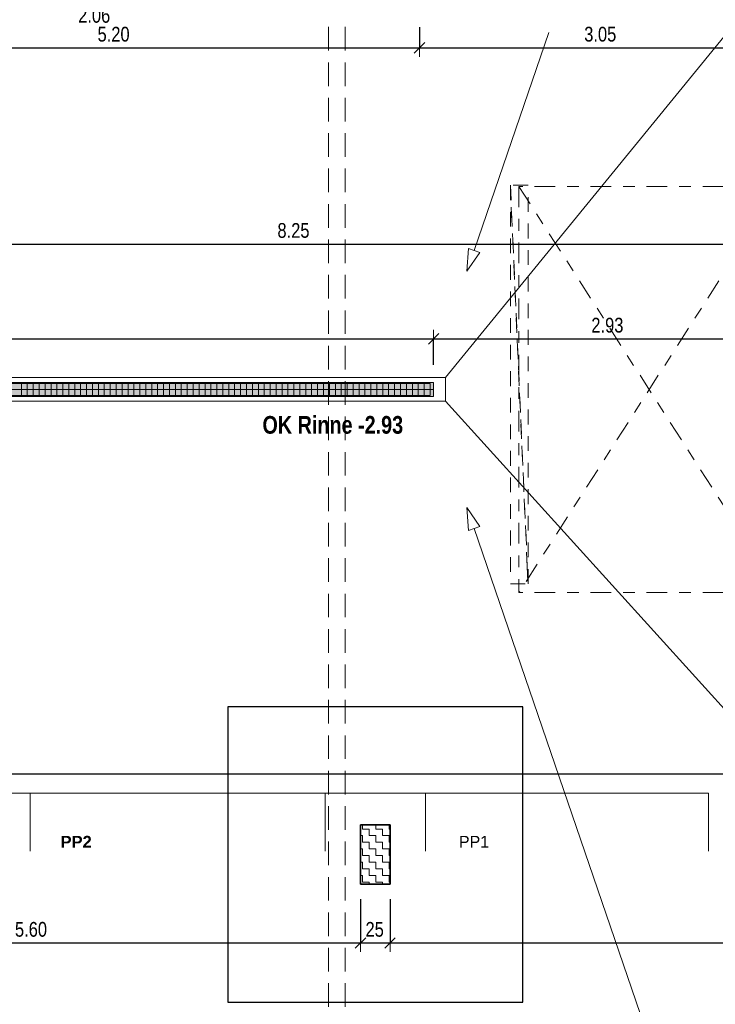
# Model space of a CAD drawing. Header units: metres. Extents: x -75 to 65, y -68 to 92.
# Tile 11 of 32: x 11.66 to 17.56, y -3 to 5.34. Entities that reach past the tile are written whole.
import ezdxf

# ---------------------------------------------------------------- set-up
doc = ezdxf.new("R2010")
doc.units = ezdxf.units.M
doc.header["$PDMODE"] = 65
for name, pattern in [('AUSGEZOGEN', [0]), ('STRICHLINIE2_S3', [0.25, 0.2, -0.05]), ('STRICHLINIE_S4', [0.275, 0.175, -0.05, 0, -0.05]), ('VERDECKT2_S2', [0.165, 0.125, -0.04])]:
    doc.linetypes.add(name, pattern=pattern)
for name, color, linetype in [('XR$1$010 Aussenwände', 7, 'AUSGEZOGEN'), ('XR$1$010 Aussenwände Bauteilschraffuren', 7, 'AUSGEZOGEN'), ('XR$1$010 Fenster', 7, 'AUSGEZOGEN'), ('XR$1$010 Türen', 7, 'AUSGEZOGEN'), ('XR$1$015 Innenwände', 7, 'AUSGEZOGEN'), ('XR$1$035 Decken', 7, 'AUSGEZOGEN'), ('XR$1$060 Möbel Einbau', 7, 'AUSGEZOGEN'), ('XR$1$065 Möbel Einrichtung', 7, 'AUSGEZOGEN'), ('XR$2$160 Beschriftungen 50', 7, 'AUSGEZOGEN')]:
    doc.layers.add(name, color=color, linetype=linetype)
doc.layers.add('XR$1$STANDARD_1', color=7, linetype='AUSGEZOGEN', lineweight=25)
doc.layers.add('XR$2$STANDARD_1', color=7, linetype='AUSGEZOGEN', lineweight=25)
doc.styles.add('ARIAL', font='ARIAL.TTF')
doc.dimstyles.new('DIMSTYLE_3', dxfattribs={"dimtxt": 0.125, "dimasz": 0.15, "dimexe": 0, "dimexo": 0, "dimgap": 0.0625, "dimtad": 2, "dimrnd": 0.005, "dimzin": 4, "dimdsep": 46, "dimtxsty": 'ARIAL', "dimblk1": 'ALL_ML_STRICH', "dimblk2": 'ALL_ML_STRICH', "dimsah": 1, "dimcen": 0, "dimclrd": 7, "dimclre": 7, "dimclrt": 7, "dimadec": 0, "dimazin": 0, "dimtfac": 1, "dimtdec": 0, "dimtix": 1, "dimtmove": 2, "dimatfit": 3, "dimfxl": 0, "dimtzin": 0, "dimlwd": 0, "dimlwe": 18, "dimarcsym": 0})
doc.dimstyles.new('DIMSTYLE_7', dxfattribs={"dimtxt": 0.125, "dimasz": 0.15, "dimexe": 0, "dimexo": 0, "dimgap": 0.0625, "dimtad": 2, "dimdec": 1, "dimlfac": 100, "dimrnd": 0.5, "dimzin": 4, "dimdsep": 46, "dimtxsty": 'ARIAL', "dimblk1": 'ALL_ML_STRICH', "dimblk2": 'ALL_ML_STRICH', "dimsah": 1, "dimcen": 0, "dimclrd": 7, "dimclre": 7, "dimclrt": 7, "dimadec": 0, "dimazin": 0, "dimtfac": 1, "dimtdec": 0, "dimtix": 1, "dimtmove": 2, "dimatfit": 3, "dimfxl": 0, "dimtvp": 1.2, "dimtzin": 0, "dimlwd": 0, "dimlwe": 18, "dimarcsym": 0})

# ---------------------------------------------------------------- blocks, each defined once
blk = doc.blocks.new('ALL_ML_STRICH')
at = {"color": 0, "linetype": 'ByBlock', "lineweight": -2}
for p, q in [((-1, 0), (0.5, 0)), ((-0.3, -0.3), (0.3, 0.3)), ((0, -0.5), (0, 0.5))]:
    blk.add_line(p, q, dxfattribs=at)
blk = doc.blocks.new('*D61')
at = {"layer": 'DEFPOINTS', "color": 7, "linetype": 'AUSGEZOGEN', "lineweight": 18, "transparency": 33554687}
for p in [(8.9518, -1.9846), (8.9518, -2.484), (14.5518, -2.4656)]:
    blk.add_point(p, dxfattribs=at)
at = {"layer": 'XR$2$STANDARD_1', "color": 7, "linetype": 'AUSGEZOGEN', "lineweight": -2, "transparency": 33554687}
for p, q in [((8.9518, -2.114), (8.9518, -2.484)), ((14.5518, -2.114), (14.5518, -2.484)), ((8.9518, -2.484), (14.5518, -2.484))]:
    blk.add_line(p, q, dxfattribs=at)
at = {"layer": 'XR$2$STANDARD_1', "color": 7, "linetype": 'AUSGEZOGEN', "lineweight": 18, "transparency": 33554687, "xscale": 0.15, "yscale": 0.15, "zscale": 0.15, "rotation": 180}
blk.add_blockref('ALL_ML_STRICH', (8.9518, -2.484), dxfattribs=at)
at = {"layer": 'XR$2$STANDARD_1', "color": 7, "linetype": 'AUSGEZOGEN', "lineweight": 18, "transparency": 33554687, "xscale": 0.15, "yscale": 0.15, "zscale": 0.15}
blk.add_blockref('ALL_ML_STRICH', (14.5518, -2.484), dxfattribs=at)
at = {"layer": 'XR$2$STANDARD_1', "color": 7, "linetype": 'AUSGEZOGEN', "lineweight": 18, "transparency": 33554687, "insert": (11.7592, -2.3693), "char_height": 0.125, "width": 0.4, "attachment_point": 5, "style": 'ARIAL'}
blk.add_mtext('\\W0.80;\\A1;{\\A1;{5.60\\H0.082500;\\S^ ;}}', dxfattribs=at)
blk = doc.blocks.new('*D62')
at = {"layer": 'DEFPOINTS', "color": 7, "linetype": 'AUSGEZOGEN', "lineweight": 18, "transparency": 33554687}
for p in [(14.5518, -2.4656), (14.5518, -2.484), (14.8018, -2.449)]:
    blk.add_point(p, dxfattribs=at)
at = {"layer": 'XR$2$STANDARD_1', "color": 7, "linetype": 'AUSGEZOGEN', "lineweight": -2, "transparency": 33554687}
for p, q in [((14.5518, -2.114), (14.5518, -2.484)), ((14.8018, -2.114), (14.8018, -2.484)), ((14.5518, -2.484), (14.8018, -2.484))]:
    blk.add_line(p, q, dxfattribs=at)
at = {"layer": 'XR$2$STANDARD_1', "color": 7, "linetype": 'AUSGEZOGEN', "lineweight": 18, "transparency": 33554687, "xscale": 0.15, "yscale": 0.15, "zscale": 0.15, "rotation": 180}
blk.add_blockref('ALL_ML_STRICH', (14.5518, -2.484), dxfattribs=at)
at = {"layer": 'XR$2$STANDARD_1', "color": 7, "linetype": 'AUSGEZOGEN', "lineweight": 18, "transparency": 33554687, "xscale": 0.15, "yscale": 0.15, "zscale": 0.15}
blk.add_blockref('ALL_ML_STRICH', (14.8018, -2.484), dxfattribs=at)
at = {"layer": 'XR$2$STANDARD_1', "color": 7, "linetype": 'AUSGEZOGEN', "lineweight": 18, "transparency": 33554687, "insert": (14.6719, -2.3693), "char_height": 0.125, "width": 0.4, "attachment_point": 5, "style": 'ARIAL'}
blk.add_mtext('\\W0.80;\\A1;{\\A1;{25\\H0.082500;\\S^ ;}}', dxfattribs=at)
blk = doc.blocks.new('*D63')
at = {"layer": 'DEFPOINTS', "color": 7, "linetype": 'AUSGEZOGEN', "lineweight": 18, "transparency": 33554687}
for p in [(14.8018, -2.449), (14.8018, -2.484), (22.6918, -2.7819)]:
    blk.add_point(p, dxfattribs=at)
at = {"layer": 'XR$2$STANDARD_1', "color": 7, "linetype": 'AUSGEZOGEN', "lineweight": -2, "transparency": 33554687}
for p, q in [((14.8018, -2.114), (14.8018, -2.484)), ((14.8018, -2.484), (22.6918, -2.484)), ((22.6918, -2.484), (22.6918, -2.484))]:
    blk.add_line(p, q, dxfattribs=at)
at = {"layer": 'XR$2$STANDARD_1', "color": 7, "linetype": 'AUSGEZOGEN', "lineweight": 18, "transparency": 33554687, "xscale": 0.15, "yscale": 0.15, "zscale": 0.15, "rotation": 180}
blk.add_blockref('ALL_ML_STRICH', (14.8018, -2.484), dxfattribs=at)
at = {"layer": 'XR$2$STANDARD_1', "color": 7, "linetype": 'AUSGEZOGEN', "lineweight": 18, "transparency": 33554687, "xscale": 0.15, "yscale": 0.15, "zscale": 0.15}
blk.add_blockref('ALL_ML_STRICH', (22.6918, -2.484), dxfattribs=at)
at = {"layer": 'XR$2$STANDARD_1', "color": 7, "linetype": 'AUSGEZOGEN', "lineweight": 18, "transparency": 33554687, "insert": (18.7539, -2.3693), "char_height": 0.125, "width": 0.4, "attachment_point": 5, "style": 'ARIAL'}
blk.add_mtext('\\W0.80;\\A1;{\\A1;{7.89\\H0.082500;\\S^ ;}}', dxfattribs=at)
blk = doc.blocks.new('*D74')
at = {"layer": 'DEFPOINTS', "color": 7, "linetype": 'AUSGEZOGEN', "lineweight": 18, "transparency": 33554687}
for p in [(12.8318, 5.856), (11.7518, 5.7187), (11.7518, 5.4903)]:
    blk.add_point(p, dxfattribs=at)
at = {"layer": 'XR$2$STANDARD_1', "color": 7, "linetype": 'AUSGEZOGEN', "lineweight": -2, "transparency": 33554687}
for p, q in [((11.7518, 5.8503), (11.7518, 5.4903)), ((12.8318, 5.8503), (12.8318, 5.4903)), ((11.7518, 5.4903), (12.8318, 5.4903))]:
    blk.add_line(p, q, dxfattribs=at)
at = {"layer": 'XR$2$STANDARD_1', "color": 7, "linetype": 'AUSGEZOGEN', "lineweight": 18, "transparency": 33554687, "xscale": 0.15, "yscale": 0.15, "zscale": 0.15, "rotation": 180}
blk.add_blockref('ALL_ML_STRICH', (11.7518, 5.4903), dxfattribs=at)
at = {"layer": 'XR$2$STANDARD_1', "color": 7, "linetype": 'AUSGEZOGEN', "lineweight": 18, "transparency": 33554687, "xscale": 0.15, "yscale": 0.15, "zscale": 0.15}
blk.add_blockref('ALL_ML_STRICH', (12.8318, 5.4903), dxfattribs=at)
at = {"layer": 'XR$2$STANDARD_1', "color": 7, "linetype": 'AUSGEZOGEN', "lineweight": 18, "transparency": 33554687, "insert": (12.2989, 5.6049), "char_height": 0.125, "width": 0.4, "attachment_point": 5, "style": 'ARIAL'}
blk.add_mtext('\\W0.80;\\A1;{\\A1;{1.08\\H0.082500;\\S^ ;}}', dxfattribs=at)
at = {"layer": 'XR$2$STANDARD_1', "color": 7, "linetype": 'AUSGEZOGEN', "lineweight": 18, "transparency": 33554687, "insert": (12.159, 5.4355), "char_height": 0.125, "width": 0.00625, "attachment_point": 1, "line_spacing_factor": 0.60241, "style": 'ARIAL'}
blk.add_mtext('\\W0.80;2.06', dxfattribs=at)
blk = doc.blocks.new('*D120')
at = {"layer": 'DEFPOINTS', "color": 7, "linetype": 'AUSGEZOGEN', "lineweight": 18, "transparency": 33554687}
for p in [(9.8518, 4.0962), (9.8518, 3.4356), (18.1018, 3.2482)]:
    blk.add_point(p, dxfattribs=at)
at = {"layer": 'XR$2$STANDARD_1', "color": 7, "linetype": 'AUSGEZOGEN', "lineweight": -2, "transparency": 33554687}
for p, q in [((9.8518, 5.2735), (9.8518, 3.4356)), ((9.8518, 3.4356), (18.1018, 3.4356)), ((18.1018, 3.4356), (18.1018, 3.4356))]:
    blk.add_line(p, q, dxfattribs=at)
at = {"layer": 'XR$2$STANDARD_1', "color": 7, "linetype": 'AUSGEZOGEN', "lineweight": 18, "transparency": 33554687, "xscale": 0.15, "yscale": 0.15, "zscale": 0.15, "rotation": 180}
blk.add_blockref('ALL_ML_STRICH', (9.8518, 3.4356), dxfattribs=at)
at = {"layer": 'XR$2$STANDARD_1', "color": 7, "linetype": 'AUSGEZOGEN', "lineweight": 18, "transparency": 33554687, "xscale": 0.15, "yscale": 0.15, "zscale": 0.15}
blk.add_blockref('ALL_ML_STRICH', (18.1018, 3.4356), dxfattribs=at)
at = {"layer": 'XR$2$STANDARD_1', "color": 7, "linetype": 'AUSGEZOGEN', "lineweight": 18, "transparency": 33554687, "insert": (13.9836, 3.5502), "char_height": 0.125, "width": 0.4, "attachment_point": 5, "style": 'ARIAL'}
blk.add_mtext('\\W0.80;\\A1;{\\A1;{8.25\\H0.082500;\\S^ ;}}', dxfattribs=at)
blk = doc.blocks.new('*D125')
at = {"layer": 'DEFPOINTS', "color": 7, "linetype": 'AUSGEZOGEN', "lineweight": 18, "transparency": 33554687}
for p in [(5.1718, 2.8488), (15.1718, 2.8488), (5.1718, 2.6334)]:
    blk.add_point(p, dxfattribs=at)
at = {"layer": 'XR$2$STANDARD_1', "color": 7, "linetype": 'AUSGEZOGEN', "lineweight": -2, "transparency": 33554687}
for p, q in [((5.1718, 2.4134), (5.1718, 2.6334)), ((5.1718, 2.6334), (15.1718, 2.6334)), ((15.1718, 2.4134), (15.1718, 2.6334))]:
    blk.add_line(p, q, dxfattribs=at)
at = {"layer": 'XR$2$STANDARD_1', "color": 7, "linetype": 'AUSGEZOGEN', "lineweight": 18, "transparency": 33554687, "xscale": 0.15, "yscale": 0.15, "zscale": 0.15, "rotation": 180}
blk.add_blockref('ALL_ML_STRICH', (5.1718, 2.6334), dxfattribs=at)
at = {"layer": 'XR$2$STANDARD_1', "color": 7, "linetype": 'AUSGEZOGEN', "lineweight": 18, "transparency": 33554687, "xscale": 0.15, "yscale": 0.15, "zscale": 0.15}
blk.add_blockref('ALL_ML_STRICH', (15.1718, 2.6334), dxfattribs=at)
at = {"layer": 'XR$2$STANDARD_1', "color": 7, "linetype": 'AUSGEZOGEN', "lineweight": 18, "transparency": 33554687, "insert": (10.1753, 2.748), "char_height": 0.125, "width": 0.5, "attachment_point": 5, "style": 'ARIAL'}
blk.add_mtext('\\W0.80;\\A1;{\\A1;{10.00\\H0.082500;\\S^ ;}}', dxfattribs=at)
blk = doc.blocks.new('*D126')
at = {"layer": 'DEFPOINTS', "color": 7, "linetype": 'AUSGEZOGEN', "lineweight": 18, "transparency": 33554687}
for p in [(15.1718, 2.8488), (18.1018, 2.7374), (15.1718, 2.6334)]:
    blk.add_point(p, dxfattribs=at)
at = {"layer": 'XR$2$STANDARD_1', "color": 7, "linetype": 'AUSGEZOGEN', "lineweight": -2, "transparency": 33554687}
for p, q in [((15.1718, 2.4134), (15.1718, 2.6334)), ((15.1718, 2.6334), (18.1018, 2.6334)), ((18.1018, 2.6334), (18.1018, 2.6334))]:
    blk.add_line(p, q, dxfattribs=at)
at = {"layer": 'XR$2$STANDARD_1', "color": 7, "linetype": 'AUSGEZOGEN', "lineweight": 18, "transparency": 33554687, "xscale": 0.15, "yscale": 0.15, "zscale": 0.15, "rotation": 180}
blk.add_blockref('ALL_ML_STRICH', (15.1718, 2.6334), dxfattribs=at)
at = {"layer": 'XR$2$STANDARD_1', "color": 7, "linetype": 'AUSGEZOGEN', "lineweight": 18, "transparency": 33554687, "xscale": 0.15, "yscale": 0.15, "zscale": 0.15}
blk.add_blockref('ALL_ML_STRICH', (18.1018, 2.6334), dxfattribs=at)
at = {"layer": 'XR$2$STANDARD_1', "color": 7, "linetype": 'AUSGEZOGEN', "lineweight": 18, "transparency": 33554687, "insert": (16.644, 2.7481), "char_height": 0.125, "width": 0.4, "attachment_point": 5, "style": 'ARIAL'}
blk.add_mtext('\\W0.80;\\A1;{\\A1;{2.93\\H0.082500;\\S^ ;}}', dxfattribs=at)
blk = doc.blocks.new('*D138')
at = {"layer": 'DEFPOINTS', "color": 7, "linetype": 'AUSGEZOGEN', "lineweight": 18, "transparency": 33554687}
for p in [(15.0518, 5.2735), (9.8518, 5.2385), (9.8518, 5.0979)]:
    blk.add_point(p, dxfattribs=at)
at = {"layer": 'XR$2$STANDARD_1', "color": 7, "linetype": 'AUSGEZOGEN', "lineweight": -2, "transparency": 33554687}
for p, q in [((15.0518, 5.2735), (15.0518, 5.0979)), ((9.8518, 5.0979), (9.8518, 5.0979)), ((9.8518, 5.0979), (15.0518, 5.0979))]:
    blk.add_line(p, q, dxfattribs=at)
at = {"layer": 'XR$2$STANDARD_1', "color": 7, "linetype": 'AUSGEZOGEN', "lineweight": 18, "transparency": 33554687, "xscale": 0.15, "yscale": 0.15, "zscale": 0.15, "rotation": 180}
blk.add_blockref('ALL_ML_STRICH', (9.8518, 5.0979), dxfattribs=at)
at = {"layer": 'XR$2$STANDARD_1', "color": 7, "linetype": 'AUSGEZOGEN', "lineweight": 18, "transparency": 33554687, "xscale": 0.15, "yscale": 0.15, "zscale": 0.15}
blk.add_blockref('ALL_ML_STRICH', (15.0518, 5.0979), dxfattribs=at)
at = {"layer": 'XR$2$STANDARD_1', "color": 7, "linetype": 'AUSGEZOGEN', "lineweight": 18, "transparency": 33554687, "insert": (12.4592, 5.2125), "char_height": 0.125, "width": 0.4, "attachment_point": 5, "style": 'ARIAL'}
blk.add_mtext('\\W0.80;\\A1;{\\A1;{5.20\\H0.082500;\\S^ ;}}', dxfattribs=at)
blk = doc.blocks.new('*D139')
at = {"layer": 'DEFPOINTS', "color": 7, "linetype": 'AUSGEZOGEN', "lineweight": 18, "transparency": 33554687}
for p in [(15.0518, 5.2735), (15.0518, 5.0979), (18.1018, 5.1329)]:
    blk.add_point(p, dxfattribs=at)
at = {"layer": 'XR$2$STANDARD_1', "color": 7, "linetype": 'AUSGEZOGEN', "lineweight": -2, "transparency": 33554687}
for p, q in [((15.0518, 5.2735), (15.0518, 5.0979)), ((15.0518, 5.0979), (18.1018, 5.0979)), ((18.1018, 4.9835), (18.1018, 5.0979))]:
    blk.add_line(p, q, dxfattribs=at)
at = {"layer": 'XR$2$STANDARD_1', "color": 7, "linetype": 'AUSGEZOGEN', "lineweight": 18, "transparency": 33554687, "xscale": 0.15, "yscale": 0.15, "zscale": 0.15, "rotation": 180}
blk.add_blockref('ALL_ML_STRICH', (15.0518, 5.0979), dxfattribs=at)
at = {"layer": 'XR$2$STANDARD_1', "color": 7, "linetype": 'AUSGEZOGEN', "lineweight": 18, "transparency": 33554687, "xscale": 0.15, "yscale": 0.15, "zscale": 0.15}
blk.add_blockref('ALL_ML_STRICH', (18.1018, 5.0979), dxfattribs=at)
at = {"layer": 'XR$2$STANDARD_1', "color": 7, "linetype": 'AUSGEZOGEN', "lineweight": 18, "transparency": 33554687, "insert": (16.5836, 5.2126), "char_height": 0.125, "width": 0.4, "attachment_point": 5, "style": 'ARIAL'}
blk.add_mtext('\\W0.80;\\A1;{\\A1;{3.05\\H0.082500;\\S^ ;}}', dxfattribs=at)
blk = doc.blocks.new('*D157')
at = {"layer": 'DEFPOINTS', "color": 7, "linetype": 'AUSGEZOGEN', "lineweight": 18, "transparency": 33554687}
for p in [(2.2418, -0.9091), (18.1018, -0.8465), (2.2418, -1.0511)]:
    blk.add_point(p, dxfattribs=at)
at = {"layer": 'XR$2$STANDARD_1', "color": 7, "linetype": 'AUSGEZOGEN', "lineweight": -2, "transparency": 33554687}
for p, q in [((18.1018, -0.8251), (18.1018, -1.0511)), ((2.2418, -1.0511), (2.2418, -1.0511)), ((2.2418, -1.0511), (18.1018, -1.0511))]:
    blk.add_line(p, q, dxfattribs=at)
at = {"layer": 'XR$2$STANDARD_1', "color": 7, "linetype": 'AUSGEZOGEN', "lineweight": 18, "transparency": 33554687, "xscale": 0.15, "yscale": 0.15, "zscale": 0.15, "rotation": 180}
blk.add_blockref('ALL_ML_STRICH', (2.2418, -1.0511), dxfattribs=at)
at = {"layer": 'XR$2$STANDARD_1', "color": 7, "linetype": 'AUSGEZOGEN', "lineweight": 18, "transparency": 33554687, "xscale": 0.15, "yscale": 0.15, "zscale": 0.15}
blk.add_blockref('ALL_ML_STRICH', (18.1018, -1.0511), dxfattribs=at)
at = {"layer": 'XR$2$STANDARD_1', "color": 7, "linetype": 'AUSGEZOGEN', "lineweight": 18, "transparency": 33554687, "insert": (10.1752, -0.9364), "char_height": 0.125, "width": 0.5, "attachment_point": 5, "style": 'ARIAL'}
blk.add_mtext('\\W0.80;\\A1;{\\A1;{15.86\\H0.082500;\\S^ ;}}', dxfattribs=at)
blk = doc.blocks.new('*D192')
at = {"layer": 'DEFPOINTS', "color": 7, "linetype": 'AUSGEZOGEN', "lineweight": 18, "transparency": 33554687}
for p in [(18.3518, -1.2951), (-2.864, -6.6565), (-0.7019, -6.6565)]:
    blk.add_point(p, dxfattribs=at)
at = {"layer": 'XR$2$STANDARD_1', "color": 7, "linetype": 'AUSGEZOGEN', "lineweight": -2, "transparency": 33554687}
for p, q in [((-0.0753, -1.2951), (-0.7019, -1.2951)), ((-0.7019, -6.6565), (-0.7019, -1.2951)), ((-0.7019, -6.6565), (-0.7019, -6.6565))]:
    blk.add_line(p, q, dxfattribs=at)
at = {"layer": 'XR$2$STANDARD_1', "color": 7, "linetype": 'AUSGEZOGEN', "lineweight": 18, "transparency": 33554687, "xscale": 0.15, "yscale": 0.15, "zscale": 0.15}
for p, rotation in [((-0.7019, -1.2951), 90), ((-0.7019, -6.6565), 270)]:
    blk.add_blockref('ALL_ML_STRICH', p, dxfattribs=dict(at, rotation=rotation))
at = {"layer": 'XR$2$STANDARD_1', "color": 7, "linetype": 'AUSGEZOGEN', "lineweight": 18, "transparency": 33554687, "insert": (-0.8166, -3.9685), "char_height": 0.125, "width": 0.4, "attachment_point": 5, "rotation": 90, "style": 'ARIAL'}
blk.add_mtext('\\W0.80;\\A1;{\\A1;{5.36\\H0.082500;\\S^ ;}}', dxfattribs=at)
blk = doc.blocks.new('*D193')
at = {"layer": 'DEFPOINTS', "color": 7, "linetype": 'AUSGEZOGEN', "lineweight": 18, "transparency": 33554687}
for p in [(-2.934, 2.2042), (-0.7019, -1.2951), (18.3518, -1.2951)]:
    blk.add_point(p, dxfattribs=at)
at = {"layer": 'XR$2$STANDARD_1', "color": 7, "linetype": 'AUSGEZOGEN', "lineweight": -2, "transparency": 33554687}
for p, q in [((-0.0753, 2.2042), (-0.7019, 2.2042)), ((-0.7019, -1.2951), (-0.7019, 2.2042)), ((-0.0753, -1.2951), (-0.7019, -1.2951))]:
    blk.add_line(p, q, dxfattribs=at)
at = {"layer": 'XR$2$STANDARD_1', "color": 7, "linetype": 'AUSGEZOGEN', "lineweight": 18, "transparency": 33554687, "xscale": 0.15, "yscale": 0.15, "zscale": 0.15}
for p, rotation in [((-0.7019, 2.2042), 90), ((-0.7019, -1.2951), 270)]:
    blk.add_blockref('ALL_ML_STRICH', p, dxfattribs=dict(at, rotation=rotation))
at = {"layer": 'XR$2$STANDARD_1', "color": 7, "linetype": 'AUSGEZOGEN', "lineweight": 18, "transparency": 33554687, "insert": (-0.8166, 0.462), "char_height": 0.125, "width": 0.4, "attachment_point": 5, "rotation": 90, "style": 'ARIAL'}
blk.add_mtext('\\W0.80;\\A1;{\\A1;{3.50\\H0.082500;\\S^ ;}}', dxfattribs=at)

msp = doc.modelspace()

# ---------------------------------------------------------------- hatches: boundary and pattern name
at = {"layer": 'XR$1$010 Aussenwände Bauteilschraffuren', "linetype": 'AUSGEZOGEN', "lineweight": 13, "transparency": 33554687}
h = msp.add_hatch(dxfattribs=at)
h.set_pattern_fill('MUSTER', scale=0.05625, style=0, pattern_type=2)
h.set_pattern_definition([(0, (0.1125, 0.1125), (0.05625, 0.05625), [0.05625, -0.05625]), (90, (0.1125, 0.1125), (-0.05625, 0.05625), [0.05625, -0.05625])])
h.paths.add_polyline_path([(14.5518, -1.4846), (14.5518, -1.9846), (14.8018, -1.9846), (14.8018, -1.4846)], flags=0)
at = {"layer": 'XR$1$060 Möbel Einbau', "linetype": 'AUSGEZOGEN', "lineweight": 13, "transparency": 33554687}
msp.add_hatch(color=7, dxfattribs=at).paths.add_polyline_path([(5.1718, 2.2642), (5.1718, 2.1442), (15.1718, 2.1442), (15.1718, 2.2642)])

# ---------------------------------------------------------------- linework, layer by layer
at = {"layer": 'XR$1$010 Aussenwände', "color": 7, "linetype": 'AUSGEZOGEN', "lineweight": 25, "transparency": 33554687}
for p, q in [((15.9268, -0.4846), (13.4268, -0.4846)), ((15.9268, -0.4846), (13.4268, -0.4846)), ((13.4268, -0.4846), (13.4268, -2.9846)), ((13.4268, -0.4846), (13.4268, -2.9846)), ((15.9268, -2.9846), (15.9268, -0.4846)), ((15.9268, -2.9846), (15.9268, -0.4846)), ((13.4268, -2.9846), (15.9268, -2.9846))]:
    msp.add_line(p, q, dxfattribs=at)
at = {"layer": 'XR$1$010 Aussenwände', "color": 7, "linetype": 'AUSGEZOGEN', "lineweight": 35, "transparency": 33554687}
for p, q in [((14.5518, -1.4846), (14.5518, -1.9846)), ((14.8018, -1.4846), (14.5518, -1.4846)), ((14.8018, -1.9846), (14.8018, -1.4846)), ((14.5518, -1.9846), (14.8018, -1.9846))]:
    msp.add_line(p, q, dxfattribs=at)
at = {"layer": 'XR$1$010 Fenster', "color": 7, "linetype": 'AUSGEZOGEN', "lineweight": 18, "transparency": 33554687}
for p, q in [((15.2718, 2.3042), (18.3518, 6.0735)), ((18.3518, -1.2951), (15.2718, 2.1042))]:
    msp.add_line(p, q, dxfattribs=at)
at = {"layer": 'XR$1$010 Türen', "color": 7, "linetype": 'STRICHLINIE_S4', "lineweight": 18, "transparency": 33554687}
for p, q in [((15.8947, 3.9235), (15.8947, 0.4835)), ((18.1018, 3.9235), (15.8947, 3.9235)), ((15.8947, 3.9235), (18.1018, 0.4835)), ((18.1018, 3.9235), (15.8947, 0.4835)), ((18.1018, 0.4835), (15.8947, 0.4835))]:
    msp.add_line(p, q, dxfattribs=at)
at = {"layer": 'XR$1$015 Innenwände', "color": 7, "linetype": 'AUSGEZOGEN', "lineweight": 13, "transparency": 33554687}
for p, q in [((16.1473, 5.2279), (15.5146, 3.3813)), ((15.4541, 3.2048), (15.4673, 3.3975)), ((15.4541, 3.2048), (15.5619, 3.3651)), ((15.4673, 3.3975), (15.5619, 3.3651)), ((15.4541, 1.2036), (15.5619, 1.0433)), ((15.4541, 1.2036), (15.4673, 1.0109)), ((15.5619, 1.0433), (15.4673, 1.0109)), ((17.5544, -4.9259), (15.5146, 1.0271))]:
    msp.add_line(p, q, dxfattribs=at)
at = {"layer": 'XR$1$035 Decken', "color": 30, "linetype": 'STRICHLINIE2_S3', "lineweight": 13, "transparency": 33554687}
for p, q in [((14.4204, -6.3256), (14.4204, 5.3461)), ((14.2804, -6.3256), (14.2804, 5.3361))]:
    msp.add_line(p, q, dxfattribs=at)
at = {"layer": 'XR$1$060 Möbel Einbau', "color": 14, "linetype": 'AUSGEZOGEN', "lineweight": 13, "transparency": 33554687}
for p, q in [((5.1718, 2.2642), (15.1718, 2.2642)), ((5.2018, 2.2542), (15.1418, 2.2542)), ((11.6778, 2.2542), (11.6778, 2.1542)), ((11.728, 2.2542), (11.728, 2.1542)), ((11.7782, 2.2542), (11.7782, 2.1542)), ((11.8284, 2.2542), (11.8284, 2.1542)), ((11.8786, 2.2542), (11.8786, 2.1542)), ((11.9288, 2.2542), (11.9288, 2.1542)), ((11.979, 2.2542), (11.979, 2.1542)), ((12.0292, 2.2542), (12.0292, 2.1542)), ((12.0794, 2.2542), (12.0794, 2.1542)), ((12.1296, 2.2542), (12.1296, 2.1542)), ((12.1798, 2.2542), (12.1798, 2.1542)), ((12.2301, 2.2542), (12.2301, 2.1542)), ((12.2803, 2.2542), (12.2803, 2.1542)), ((12.3305, 2.2542), (12.3305, 2.1542)), ((12.3807, 2.2542), (12.3807, 2.1542)), ((12.4309, 2.2542), (12.4309, 2.1542)), ((12.4811, 2.2542), (12.4811, 2.1542)), ((12.5313, 2.2542), (12.5313, 2.1542)), ((12.5815, 2.2542), (12.5815, 2.1542)), ((12.6317, 2.2542), (12.6317, 2.1542)), ((12.6819, 2.2542), (12.6819, 2.1542)), ((12.7321, 2.2542), (12.7321, 2.1542)), ((12.7823, 2.2542), (12.7823, 2.1542)), ((12.8325, 2.2542), (12.8325, 2.1542)), ((12.8827, 2.2542), (12.8827, 2.1542)), ((12.9329, 2.2542), (12.9329, 2.1542)), ((12.9831, 2.2542), (12.9831, 2.1542)), ((13.0333, 2.2542), (13.0333, 2.1542)), ((13.0835, 2.2542), (13.0835, 2.1542)), ((13.1337, 2.2542), (13.1337, 2.1542)), ((13.1839, 2.2542), (13.1839, 2.1542)), ((13.2341, 2.2542), (13.2341, 2.1542)), ((13.2843, 2.2542), (13.2843, 2.1542)), ((13.3345, 2.2542), (13.3345, 2.1542)), ((13.3847, 2.2542), (13.3847, 2.1542)), ((13.4349, 2.2542), (13.4349, 2.1542)), ((13.4851, 2.2542), (13.4851, 2.1542)), ((13.5353, 2.2542), (13.5353, 2.1542)), ((13.5855, 2.2542), (13.5855, 2.1542)), ((13.6357, 2.2542), (13.6357, 2.1542)), ((13.6859, 2.2542), (13.6859, 2.1542)), ((13.7361, 2.2542), (13.7361, 2.1542)), ((13.7863, 2.2542), (13.7863, 2.1542)), ((13.8365, 2.2542), (13.8365, 2.1542)), ((13.8867, 2.2542), (13.8867, 2.1542)), ((13.9369, 2.2542), (13.9369, 2.1542)), ((13.9871, 2.2542), (13.9871, 2.1542)), ((14.0373, 2.2542), (14.0373, 2.1542)), ((14.0875, 2.2542), (14.0875, 2.1542)), ((14.1377, 2.2542), (14.1377, 2.1542)), ((14.1879, 2.2542), (14.1879, 2.1542)), ((14.2381, 2.2542), (14.2381, 2.1542)), ((14.2883, 2.2542), (14.2883, 2.1542)), ((14.3385, 2.2542), (14.3385, 2.1542)), ((14.3887, 2.2542), (14.3887, 2.1542)), ((14.4389, 2.2542), (14.4389, 2.1542)), ((14.4891, 2.2542), (14.4891, 2.1542)), ((14.5393, 2.2542), (14.5393, 2.1542)), ((14.5895, 2.2542), (14.5895, 2.1542)), ((14.6397, 2.2542), (14.6397, 2.1542)), ((14.6899, 2.2542), (14.6899, 2.1542)), ((14.7402, 2.2542), (14.7402, 2.1542)), ((14.7904, 2.2542), (14.7904, 2.1542)), ((14.8406, 2.2542), (14.8406, 2.1542)), ((14.8908, 2.2542), (14.8908, 2.1542)), ((14.941, 2.2542), (14.941, 2.1542)), ((14.9912, 2.2542), (14.9912, 2.1542)), ((15.0414, 2.2542), (15.0414, 2.1542)), ((15.0916, 2.2542), (15.0916, 2.1542)), ((15.1418, 2.2542), (15.1418, 2.1542)), ((15.1418, 2.2542), (15.1418, 2.1542)), ((15.1718, 2.2642), (15.1718, 2.1442)), ((5.1718, 2.2042), (15.1718, 2.2042)), ((5.1718, 2.1442), (15.1718, 2.1442)), ((5.2018, 2.1542), (15.1418, 2.1542))]:
    msp.add_line(p, q, dxfattribs=at)
at = {"layer": 'XR$1$060 Möbel Einbau', "color": 251, "linetype": 'AUSGEZOGEN', "lineweight": 18, "transparency": 33554687}
for p, q in [((2.5018, -1.2151), (17.5018, -1.2151)), ((11.7518, -1.7051), (11.7518, -1.2151)), ((14.2518, -1.7051), (14.2518, -1.2151)), ((15.1018, -1.7051), (15.1018, -1.2151)), ((17.5018, -1.7051), (17.5018, -1.2151))]:
    msp.add_line(p, q, dxfattribs=at)
at = {"layer": 'XR$1$065 Möbel Einrichtung', "color": 212, "linetype": 'VERDECKT2_S2', "lineweight": 13, "transparency": 33554687}
for p, q in [((15.8218, 3.9335), (15.8218, 0.5585)), ((15.9655, 0.7023), (15.8218, 3.9335)), ((15.9718, 3.9335), (15.8218, 3.9335)), ((15.8218, 3.9335), (15.9655, 0.7023)), ((15.9718, 0.5585), (15.9718, 3.9335)), ((15.9718, 0.5585), (15.9655, 0.7023)), ((15.9655, 0.7023), (15.9718, 0.5585)), ((15.8218, 0.5585), (15.9718, 0.5585))]:
    msp.add_line(p, q, dxfattribs=at)
at = {"layer": 'XR$1$STANDARD_1', "color": 7, "linetype": 'AUSGEZOGEN', "lineweight": 18, "transparency": 33554687}
for p, q in [((5.0718, 2.3042), (15.2718, 2.3042)), ((15.2718, 2.3042), (15.2718, 2.1042)), ((15.2718, 2.1042), (5.0718, 2.1042))]:
    msp.add_line(p, q, dxfattribs=at)

# ---------------------------------------------------------------- texts
at = {"layer": 'XR$2$160 Beschriftungen 50', "color": 7, "linetype": 'AUSGEZOGEN', "transparency": 33554687, "char_height": 0.1, "attachment_point": 7, "style": 'ARIAL'}
for s, insert, width in [('\\A1;{\\fArial|i0|b1;\\H0.100000;\\W1.000000;\\C7;PP2}\\P', (12.0099, -1.6765), 0.314943), ('\\W0.97;PP1', (15.3858, -1.6765), 0.313535)]:
    msp.add_mtext(s, dxfattribs=dict(at, insert=insert, width=width))
at = {"layer": 'XR$2$STANDARD_1', "color": 7, "linetype": 'AUSGEZOGEN', "lineweight": 13, "transparency": 33554687, "insert": (13.7208, 1.827), "char_height": 0.15, "width": 1.255962, "attachment_point": 7, "style": 'ARIAL'}
msp.add_mtext('\\A1;{\\fArial|i0|b1;\\H0.150000;\\W0.800000;\\C7;OK Rinne -2.93}\\P', dxfattribs=at)

# ---------------------------------------------------------------- dimensions: what is measured, and where the dimension line sits
at = {"layer": 'XR$2$STANDARD_1', "color": 7, "linetype": 'AUSGEZOGEN', "lineweight": 18, "transparency": 33554687}
dim = msp.add_linear_dim(base=(12.8318, 5.4903), p1=(11.7518, 5.8503), p2=(12.8318, 5.8503), text='<>\\X\\W0.80;2.06', dimstyle='DIMSTYLE_3', override={"dimpost": '<>', "dimclrd": 7, "dimclre": 7, "dimclrt": 7, "dimlwd": 0, "dimlwe": 18}, dxfattribs=at)
dim.commit()
dim.dimension.update_dxf_attribs({"geometry": '*D74', "text_midpoint": (12.2989, 5.6049), "dimtype": 160})
for base, p1, p2, dimstyle, picture, middle in [((15.0518, 5.0979), (9.8518, 5.0979), (15.0518, 5.2735), 'DIMSTYLE_3', '*D138', (12.4592, 5.2125)), ((18.1018, 3.4356), (9.8518, 5.2735), (18.1018, 3.4356), 'DIMSTYLE_3', '*D120', (13.9836, 3.5502)), ((18.1018, 5.0979), (15.0518, 5.2735), (18.1018, 4.9835), 'DIMSTYLE_3', '*D139', (16.5836, 5.2126)), ((15.1718, 2.6334), (5.1718, 2.4134), (15.1718, 2.4134), 'DIMSTYLE_3', '*D125', (10.1753, 2.748)), ((18.1018, 2.6334), (15.1718, 2.4134), (18.1018, 2.6334), 'DIMSTYLE_3', '*D126', (16.644, 2.7481)), ((18.1018, -1.0511), (2.2418, -1.0511), (18.1018, -0.8251), 'DIMSTYLE_3', '*D157', (10.1752, -0.9364)), ((14.5518, -2.484), (8.9518, -2.114), (14.5518, -2.114), 'DIMSTYLE_3', '*D61', (11.7592, -2.3693)), ((14.8018, -2.484), (14.5518, -2.114), (14.8018, -2.114), 'DIMSTYLE_7', '*D62', (14.6719, -2.3693)), ((22.6918, -2.484), (14.8018, -2.114), (22.6918, -2.484), 'DIMSTYLE_3', '*D63', (18.7539, -2.3693))]:
    dim = msp.add_linear_dim(base=base, p1=p1, p2=p2, dimstyle=dimstyle, override={"dimpost": '<>', "dimclrd": 7, "dimclre": 7, "dimclrt": 7, "dimlwd": 0, "dimlwe": 18}, dxfattribs=at)
    dim.commit()
    dim.dimension.update_dxf_attribs({"geometry": picture, "text_midpoint": middle, "dimtype": 160})
for base, p1, p2, picture, middle in [((-0.7019, 2.2042), (-0.0753, -1.2951), (-0.0753, 2.2042), '*D193', (-0.8166, 0.462)), ((-0.7019, -1.2951), (-0.7019, -6.6565), (-0.0753, -1.2951), '*D192', (-0.8166, -3.9685))]:
    dim = msp.add_linear_dim(base=base, p1=p1, p2=p2, angle=90, dimstyle='DIMSTYLE_3', override={"dimpost": '<>', "dimclrd": 7, "dimclre": 7, "dimclrt": 7, "dimlwd": 0, "dimlwe": 18}, dxfattribs=at)
    dim.commit()
    dim.dimension.update_dxf_attribs({"geometry": picture, "text_midpoint": middle, "dimtype": 160})

doc.saveas('drawing.dxf')
